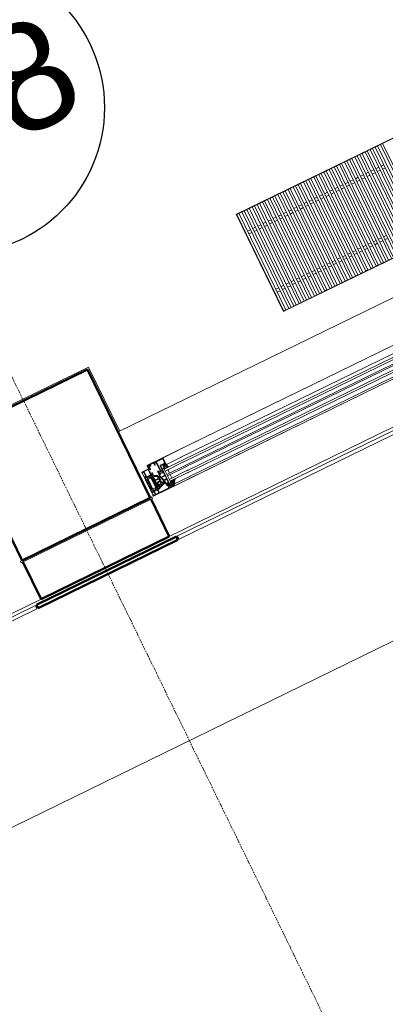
# Model space of a CAD drawing. Header units: millimetres. Extents: x -197461 to 862495, y -970068 to 63888.
# Tile 177 of 253: x -104453 to -103427, y -164883 to -162124. Entities that reach past the tile are written whole.
import ezdxf

# ---------------------------------------------------------------- set-up
doc = ezdxf.new("R2010")
doc.units = ezdxf.units.MM
doc.linetypes.add('Grid Line', pattern=[22.225, 12.7, -3.175, 3.175, -3.175])
doc.layers.get('0').update_dxf_attribs({"linetype": 'CONTINUOUS'})
for name, color, linetype, lineweight in [('A-ANNO-SYMB', 150, 'CONTINUOUS', 9), ('A-AREA-IDEN', 252, 'CONTINUOUS', 25), ('A-DETL-GENF', 92, 'CONTINUOUS', 5), ('A-FLOR', 192, 'CONTINUOUS', 5), ('A-GLAZ', 151, 'CONTINUOUS', 5), ('A-Wall', 252, 'CONTINUOUS', 0), ('M-EQPM', 50, 'CONTINUOUS', 5), ('S-Cols', 52, 'CONTINUOUS', 0), ('S-GRID', 1, 'CONTINUOUS', 9)]:
    doc.layers.add(name, color=color, linetype=linetype, lineweight=lineweight)
doc.styles.add('Arial_3', font='arial.ttf', dxfattribs={"height": 300})

# ---------------------------------------------------------------- blocks, each defined once
blk = doc.blocks.new('Floor convector without fan PT180 - Floor convector without fan PT180 _1750 mm_-3115285-Pirmā stāva plāns uz atzīmes 0_000 M1-150')
at = {"layer": 'M-EQPM', "color": 252}
for p, q in [((0, 1), (0, 1750)), ((1, 1), (1, 1750)), ((302, 1750), (302, 1)), ((303, 1750), (303, 1)), ((1, 449), (1, 456)), ((302, 456), (1, 456)), ((302, 449), (1, 449)), ((1, 433), (1, 440)), ((302, 440), (1, 440)), ((302, 433), (1, 433)), ((1, 417), (1, 424)), ((302, 424), (1, 424)), ((302, 417), (1, 417)), ((56.5, 433), (56.5, 424)), ((56.5, 417), (56.5, 408)), ((65.5, 424), (65.5, 433)), ((65.5, 408), (65.5, 417)), ((1, 401), (1, 408)), ((302, 408), (1, 408)), ((302, 401), (1, 401)), ((1, 385), (1, 392)), ((302, 392), (1, 392)), ((56.5, 401), (56.5, 392)), ((65.5, 392), (65.5, 401)), ((302, 385), (1, 385)), ((1, 369), (1, 376)), ((302, 376), (1, 376)), ((302, 369), (1, 369)), ((1, 353), (1, 360)), ((302, 360), (1, 360)), ((56.5, 385), (56.5, 376)), ((56.5, 369), (56.5, 360)), ((65.5, 376), (65.5, 385)), ((65.5, 360), (65.5, 369)), ((302, 353), (1, 353)), ((1, 337), (1, 344)), ((302, 344), (1, 344)), ((302, 337), (1, 337)), ((56.5, 353), (56.5, 344)), ((56.5, 337), (56.5, 328)), ((65.5, 344), (65.5, 353)), ((65.5, 328), (65.5, 337)), ((237.5, 353), (237.5, 344)), ((237.5, 337), (237.5, 328)), ((246.5, 344), (246.5, 353)), ((246.5, 328), (246.5, 337)), ((1, 321), (1, 328)), ((302, 328), (1, 328)), ((302, 321), (1, 321)), ((1, 305), (1, 312)), ((302, 312), (1, 312)), ((302, 305), (1, 305)), ((56.5, 321), (56.5, 312)), ((56.5, 305), (56.5, 296)), ((65.5, 312), (65.5, 321)), ((65.5, 296), (65.5, 305)), ((237.5, 321), (237.5, 312)), ((237.5, 305), (237.5, 296)), ((246.5, 312), (246.5, 321)), ((246.5, 296), (246.5, 305)), ((302, 312), (302, 305)), ((1, 289), (1, 296)), ((302, 296), (1, 296)), ((302, 289), (1, 289)), ((1, 273), (1, 280)), ((302, 280), (1, 280)), ((56.5, 289), (56.5, 280)), ((65.5, 280), (65.5, 289)), ((237.5, 289), (237.5, 280)), ((246.5, 280), (246.5, 289)), ((302, 296), (302, 289)), ((302, 280), (302, 273)), ((302, 273), (1, 273)), ((1, 257), (1, 264)), ((302, 264), (1, 264)), ((302, 257), (1, 257)), ((56.5, 273), (56.5, 264)), ((56.5, 257), (56.5, 248)), ((65.5, 264), (65.5, 273)), ((65.5, 248), (65.5, 257)), ((237.5, 273), (237.5, 264)), ((237.5, 257), (237.5, 248)), ((246.5, 264), (246.5, 273)), ((246.5, 248), (246.5, 257)), ((302, 264), (302, 257)), ((1, 241), (1, 248)), ((302, 248), (1, 248)), ((302, 241), (1, 241)), ((1, 225), (1, 232)), ((302, 232), (1, 232)), ((302, 225), (1, 225)), ((56.5, 241), (56.5, 232)), ((56.5, 225), (56.5, 216)), ((65.5, 232), (65.5, 241)), ((65.5, 216), (65.5, 225)), ((237.5, 241), (237.5, 232)), ((237.5, 225), (237.5, 216)), ((246.5, 232), (246.5, 241)), ((246.5, 216), (246.5, 225)), ((302, 248), (302, 241)), ((302, 232), (302, 225)), ((1, 209), (1, 216)), ((302, 216), (1, 216)), ((302, 209), (1, 209)), ((1, 193), (1, 200)), ((302, 200), (1, 200)), ((56.5, 209), (56.5, 200)), ((65.5, 200), (65.5, 209)), ((237.5, 209), (237.5, 200)), ((246.5, 200), (246.5, 209)), ((302, 216), (302, 209)), ((302, 200), (302, 193)), ((302, 193), (1, 193)), ((1, 177), (1, 184)), ((302, 184), (1, 184)), ((302, 177), (1, 177)), ((1, 161), (1, 168)), ((302, 168), (1, 168)), ((56.5, 193), (56.5, 184)), ((56.5, 177), (56.5, 168)), ((65.5, 184), (65.5, 193)), ((65.5, 168), (65.5, 177)), ((237.5, 193), (237.5, 184)), ((237.5, 177), (237.5, 168)), ((246.5, 184), (246.5, 193)), ((246.5, 168), (246.5, 177)), ((302, 184), (302, 177)), ((302, 168), (302, 161)), ((302, 161), (1, 161)), ((1, 145), (1, 152)), ((302, 152), (1, 152)), ((302, 145), (1, 145)), ((56.5, 161), (56.5, 152)), ((56.5, 145), (56.5, 136)), ((65.5, 152), (65.5, 161)), ((65.5, 136), (65.5, 145)), ((237.5, 161), (237.5, 152)), ((237.5, 145), (237.5, 136)), ((246.5, 152), (246.5, 161)), ((246.5, 136), (246.5, 145)), ((302, 152), (302, 145)), ((1, 129), (1, 136)), ((302, 136), (1, 136)), ((302, 129), (1, 129)), ((1, 113), (1, 120)), ((302, 120), (1, 120)), ((302, 113), (1, 113)), ((56.5, 129), (56.5, 120)), ((56.5, 113), (56.5, 104)), ((65.5, 120), (65.5, 129)), ((65.5, 104), (65.5, 113)), ((237.5, 129), (237.5, 120)), ((237.5, 113), (237.5, 104)), ((246.5, 120), (246.5, 129)), ((246.5, 104), (246.5, 113)), ((302, 136), (302, 129)), ((302, 120), (302, 113)), ((1, 97), (1, 104)), ((302, 104), (1, 104)), ((302, 97), (1, 97)), ((1, 81), (1, 88)), ((302, 88), (1, 88)), ((56.5, 97), (56.5, 88)), ((65.5, 88), (65.5, 97)), ((237.5, 97), (237.5, 88)), ((246.5, 88), (246.5, 97)), ((302, 104), (302, 97)), ((302, 88), (302, 81)), ((302, 81), (1, 81)), ((1, 65), (1, 72)), ((302, 72), (1, 72)), ((302, 65), (1, 65)), ((1, 49), (1, 56)), ((302, 56), (1, 56)), ((56.5, 81), (56.5, 72)), ((56.5, 65), (56.5, 56)), ((65.5, 72), (65.5, 81)), ((65.5, 56), (65.5, 65)), ((237.5, 81), (237.5, 72)), ((237.5, 65), (237.5, 56)), ((246.5, 72), (246.5, 81)), ((246.5, 56), (246.5, 65)), ((302, 72), (302, 65)), ((302, 56), (302, 49)), ((302, 49), (1, 49)), ((1, 33), (1, 40)), ((302, 40), (1, 40)), ((302, 33), (1, 33)), ((56.5, 49), (56.5, 40)), ((56.5, 33), (56.5, 24)), ((65.5, 40), (65.5, 49)), ((65.5, 24), (65.5, 33)), ((237.5, 49), (237.5, 40)), ((237.5, 33), (237.5, 24)), ((246.5, 40), (246.5, 49)), ((246.5, 24), (246.5, 33)), ((302, 40), (302, 33)), ((0, 1), (303, 1)), ((0, 0), (0, 1)), ((1, 1), (0, 1)), ((303, 0), (0, 0)), ((1, 17), (1, 24)), ((302, 24), (1, 24)), ((302, 17), (1, 17)), ((1, 1), (1, 8)), ((302, 8), (1, 8)), ((302, 1), (1, 1)), ((56.5, 17), (56.5, 8)), ((65.5, 8), (65.5, 17)), ((237.5, 17), (237.5, 8)), ((246.5, 8), (246.5, 17)), ((302, 24), (302, 17)), ((302, 8), (302, 1)), ((303, 1), (302, 1)), ((303, 1), (303, 0))]:
    blk.add_line(p, q, dxfattribs=at)
blk = doc.blocks.new('Schueco_AWS-75-BS-SI__Family-01 - Logs - vitrīna 2-3450369-Pirmā stāva plāns uz atzīmes 0_000 M1-150')
at = {"layer": 'A-DETL-GENF'}
for p, q in [((-2665, -102.5), (-2665, -27.5)), ((-2665, -102.5), (-2665, -27.5)), ((-2665, -27.5), (-2644, -27.5)), ((-2665, -102.5), (-2665, -27.5)), ((-2644, -17.5), (2644, -17.5)), ((2550, -17.5), (-2550, -17.5)), ((2550, -38.5), (-2550, -38.5)), ((2550, -47.5), (-2550, -47.5)), ((2550, -53.5), (-2550, -53.5)), ((2550, -64.5), (-2550, -64.5)), ((2550, -68.5), (-2550, -68.5)), ((2550, -79.5), (-2550, -79.5)), ((2665, -102.5), (-2665, -102.5)), ((2550, -85.5), (-2550, -85.5)), ((2550, -97.5), (-2550, -97.5)), ((2550, -102.5), (-2550, -102.5))]:
    blk.add_line(p, q, dxfattribs=at)
at = {"layer": 'A-GLAZ'}
for p, q in [((-2643.7, -22.9), (-2643.1, -26.2)), ((-2641.4, -22.3), (-2643.2, -22.3)), ((-2642.6, -24.8), (-2642.8, -23.6)), ((-2642.6, -23.4), (-2641.2, -23.4)), ((-2595.5, -17.5), (-2642.5, -17.5)), ((-2638.4, -23.4), (-2642.5, -24.9)), ((-2642.3, -25.7), (-2637.2, -23.9)), ((-2641.3, -19.6), (-2642.2, -20.3)), ((-2642.2, -20.7), (-2641.3, -20.9)), ((-2641.5, -19), (-2637.5, -19)), ((-2641.2, -21.1), (-2641.2, -22.2)), ((-2638.2, -19.4), (-2640.7, -19.4)), ((-2640.7, -21.2), (-2640.7, -20.4)), ((-2640.7, -22.9), (-2640.7, -22.4)), ((-2640.6, -22.3), (-2638.4, -22.3)), ((-2640.5, -20.2), (-2638.5, -20.2)), ((-2638.7, -21.6), (-2640.3, -21.6)), ((-2638.3, -20.4), (-2638.3, -21.2)), ((-2638.3, -22.4), (-2638.3, -23.2)), ((-2637.8, -22.2), (-2637.8, -21.1)), ((-2637.7, -20.9), (-2636.8, -20.7)), ((-2636.8, -22.3), (-2637.7, -22.3)), ((-2636.8, -20.4), (-2637.5, -19.7)), ((-2637, -22), (-2634.2, -22)), ((-2636.5, -23), (-2636.5, -22.6)), ((-2635, -20.5), (-2635, -20)), ((-2634.5, -19.5), (-2623.2, -19.5)), ((-2634.2, -21), (-2634.5, -21)), ((-2624, -21.5), (-2624, -26)), ((-2623.2, -21), (-2623.5, -21)), ((-2623.5, -26.5), (-2622.7, -26.5)), ((-2622.7, -20), (-2622.7, -20.5)), ((-2622.2, -26), (-2622.2, -24)), ((-2621.7, -23.5), (-2621.2, -23.5)), ((-2620.7, -23), (-2620.7, -20)), ((-2620.2, -19.5), (-2618.5, -19.5)), ((-2617, -21), (-2617, -47)), ((-2615.2, -20.2), (-2615.2, -47.7)), ((-2596.7, -19.7), (-2614.7, -19.7)), ((-2596.2, -32.7), (-2596.2, -20.2)), ((-2595.5, -17.5), (-2545, -17.5)), ((-2594, -38), (-2594, -19)), ((-2664.8, -43), (-2664.8, -47.5)), ((-2664.8, -48.5), (-2664.8, -50.4)), ((-2664.8, -51.2), (-2664.8, -86.3)), ((-2664.6, -47.8), (-2664.6, -48.2)), ((-2664.5, -50.7), (-2663.5, -50.7)), ((-2663.5, -50.7), (-2664.3, -50.7)), ((-2663.5, -62.4), (-2663.5, -53.6)), ((-2663.2, -48), (-2663.2, -50.4)), ((-2663.2, -50.4), (-2663.2, -48)), ((-2663, -53.1), (-2661.7, -53.1)), ((-2659.2, -47.5), (-2662.7, -47.5)), ((-2662.7, -47.5), (-2658.8, -47.5)), ((-2662.3, -29.2), (-2661, -29.2)), ((-2661, -45.5), (-2662.3, -45.5)), ((-2661.2, -53.6), (-2661.2, -62.4)), ((-2660, -30.2), (-2660, -36.5)), ((-2660, -37.5), (-2660, -44.5)), ((-2659.9, -85.9), (-2659.9, -51.6)), ((-2659.8, -51.3), (-2658.5, -49)), ((-2658.5, -29.6), (-2658.5, -45.3)), ((-2646, -29.1), (-2658, -29.1)), ((-2658, -45.8), (-2646, -45.8)), ((-2656.4, -53.8), (-2650.4, -53.8)), ((-2654.8, -47.5), (-2654, -47.5)), ((-2650.3, -49), (-2649, -51.3)), ((-2650, -47.5), (-2646.1, -47.5)), ((-2646.1, -47.5), (-2649.6, -47.5)), ((-2648.9, -51.6), (-2648.9, -85.9)), ((-2647.6, -62.4), (-2647.6, -53.6)), ((-2647.1, -53.1), (-2645.8, -53.1)), ((-2645.6, -50.4), (-2645.6, -48)), ((-2645.6, -48), (-2645.6, -50.4)), ((-2645.5, -45.3), (-2645.5, -29.6)), ((-2644.5, -50.7), (-2645.3, -50.7)), ((-2645.3, -50.7), (-2644.3, -50.7)), ((-2645.3, -53.6), (-2645.3, -62.4)), ((-2644.2, -48.2), (-2644.2, -47.8)), ((-2644, -36.5), (-2644, -30.5)), ((-2644, -44.5), (-2644, -37.5)), ((-2644, -47.5), (-2644, -47.3)), ((-2644, -50.4), (-2644, -48.5)), ((-2644, -77.1), (-2644, -51.2)), ((-2643, -29.5), (-2641.7, -29.5)), ((-2641.7, -45.5), (-2643, -45.5)), ((-2640.9, -63), (-2640.9, -53.6)), ((-2640.2, -53.2), (-2631.3, -57.3)), ((-2639.2, -47.5), (-2639.2, -43)), ((-2630.2, -55), (-2639, -50.9)), ((-2624.9, -55), (-2624.9, -60.7)), ((-2621.4, -52.9), (-2624.3, -54.1)), ((-2624, -51.3), (-2624, -53.4)), ((-2622.7, -44.5), (-2623.5, -44.5)), ((-2623.5, -53.7), (-2621.4, -52.9)), ((-2618.5, -54), (-2622.6, -56.3)), ((-2621.3, -52.7), (-2622.4, -50.3)), ((-2622.2, -47), (-2622.2, -45)), ((-2622.2, -50), (-2610.9, -50)), ((-2622, -51.1), (-2621.3, -52.7)), ((-2617.5, -47.5), (-2621.7, -47.5)), ((-2611.4, -50), (-2621.3, -50)), ((-2611.2, -56.5), (-2615.5, -54)), ((-2614.7, -48.2), (-2611.3, -48.2)), ((-2612.2, -53.1), (-2610.9, -50.9)), ((-2610.8, -47.7), (-2610.8, -34.7)), ((-2609.3, -33.2), (-2596.7, -33.2)), ((-2603.8, -44.9), (-2609.2, -44.9)), ((-2609, -86.5), (-2609, -55)), ((-2608.5, -35), (-2603.1, -35)), ((-2545, -53.5), (-2605, -53.5)), ((-2603.3, -39.1), (-2603.3, -44.4)), ((-2602.6, -35.5), (-2602.6, -38)), ((-2602.1, -38.5), (-2600.8, -38.5)), ((-2601.9, -47), (-2601.7, -46.4)), ((-2600.9, -46.4), (-2600.7, -47)), ((-2600.5, -36.7), (-2599.5, -35.6)), ((-2600.3, -35), (-2596.3, -35)), ((-2600.2, -37.2), (-2600.3, -37.2)), ((-2599.9, -38.8), (-2599.9, -37.5)), ((-2599.9, -47), (-2599.7, -46.4)), ((-2599.1, -35.5), (-2597.5, -35.5)), ((-2599.1, -39.1), (-2599.1, -37.2)), ((-2598.9, -46.4), (-2598.7, -47)), ((-2598.6, -36.7), (-2598, -36.7)), ((-2598, -39.6), (-2598.6, -39.6)), ((-2597.9, -47), (-2597.7, -46.4)), ((-2597.5, -37.2), (-2597.5, -39.1)), ((-2597.1, -35.6), (-2596.1, -36.7)), ((-2596.9, -46.4), (-2596.7, -47)), ((-2596.7, -37.5), (-2596.7, -38.8)), ((-2596.3, -37.2), (-2596.4, -37.2)), ((-2595.9, -46.9), (-2595.9, -46.5)), ((-2595.8, -38.5), (-2594.5, -38.5)), ((-2593.3, -38.4), (-2592.9, -44.5)), ((-2593.3, -38.5), (-2545, -38.5)), ((-2592.9, -47.3), (-2590.2, -47.3)), ((-2591.3, -46.3), (-2590.2, -46.5)), ((-2663.5, -73.1), (-2663.5, -64.4)), ((-2663.5, -84), (-2663.5, -75.1)), ((-2661.7, -62.9), (-2663, -62.9)), ((-2663, -63.9), (-2661.7, -63.9)), ((-2661.7, -73.6), (-2663, -73.6)), ((-2663, -74.6), (-2661.7, -74.6)), ((-2661.2, -64.4), (-2661.2, -73.1)), ((-2661.2, -75.1), (-2661.2, -84)), ((-2657.9, -82.3), (-2657.9, -55.3)), ((-2648.9, -55.3), (-2648.9, -82.3)), ((-2647.6, -73.1), (-2647.6, -64.4)), ((-2647.6, -84), (-2647.6, -75.1)), ((-2645.8, -62.9), (-2647.1, -62.9)), ((-2647.1, -63.9), (-2645.8, -63.9)), ((-2645.8, -73.6), (-2647.1, -73.6)), ((-2647.1, -74.6), (-2645.8, -74.6)), ((-2645.3, -64.4), (-2645.3, -73.1)), ((-2645.3, -75.1), (-2645.3, -84)), ((-2644, -82.8), (-2644, -79.8)), ((-2639.7, -77.3), (-2643.8, -77.3)), ((-2643.3, -80.9), (-2643.3, -81.6)), ((-2642.8, -76.4), (-2639.5, -76.4)), ((-2641.5, -79.2), (-2642.8, -80)), ((-2642.8, -82.5), (-2641.5, -83.3)), ((-2641.3, -80.7), (-2639.9, -80.8)), ((-2639.9, -81.8), (-2641.3, -81.9)), ((-2640.9, -73.4), (-2640.9, -66.2)), ((-2631.3, -63.5), (-2640.4, -63.5)), ((-2640.4, -65.7), (-2631.1, -65.7)), ((-2639.2, -73.9), (-2640.4, -73.9)), ((-2639.2, -78.6), (-2639.2, -77.8)), ((-2637.2, -79.7), (-2637.2, -75.9)), ((-2630.5, -80.2), (-2636.7, -80.2)), ((-2630.4, -82.4), (-2636.7, -82.4)), ((-2630.9, -71.5), (-2636.1, -71.5)), ((-2636.1, -73.7), (-2630.8, -73.7)), ((-2631, -57.7), (-2630.8, -62.9)), ((-2630.6, -66.1), (-2630.4, -70.9)), ((-2630.3, -74.1), (-2630, -79.6)), ((-2628.5, -58.3), (-2628.5, -57.6)), ((-2628, -69), (-2628.4, -60.1)), ((-2627, -58.8), (-2628, -58.8)), ((-2627.9, -59.6), (-2627, -59.6)), ((-2627.4, -82.3), (-2627.9, -70.8)), ((-2626.9, -69.5), (-2627.5, -69.5)), ((-2627.4, -70.3), (-2626.9, -70.3)), ((-2626.9, -59.5), (-2626.9, -58.9)), ((-2621.8, -82.5), (-2626.9, -82.8)), ((-2626.8, -70.2), (-2626.8, -69.6)), ((-2624.8, -61.4), (-2619.7, -77.1)), ((-2621.2, -80.6), (-2623.5, -80)), ((-2620.2, -77.7), (-2623.4, -77.7)), ((-2623.4, -79.7), (-2619.5, -79.7)), ((-2623.3, -57.6), (-2623.3, -61.1)), ((-2623.2, -61.7), (-2622.6, -63.5)), ((-2621.8, -66.1), (-2619.1, -74.4)), ((-2621.7, -64.2), (-2611.4, -64.2)), ((-2610.9, -65.4), (-2621.3, -65.4)), ((-2620.6, -82.4), (-2620.6, -81.3)), ((-2619, -80.2), (-2619, -85.5)), ((-2618.6, -74.7), (-2610.9, -74.7)), ((-2617.4, -76.8), (-2617.4, -85.2)), ((-2611.1, -76.3), (-2616.9, -76.3)), ((-2610.6, -85.2), (-2610.6, -76.8)), ((-2610.4, -63.2), (-2610.4, -57.8)), ((-2610.4, -74.2), (-2610.4, -65.9)), ((-2545, -79.5), (-2605, -79.5)), ((-2664.8, -89), (-2664.8, -87.1)), ((-2664.8, -91.5), (-2664.8, -90)), ((-2664.6, -89.7), (-2664.6, -89.3)), ((-2664.5, -86.8), (-2663.5, -86.8)), ((-2664.3, -86.8), (-2663.5, -86.8)), ((-2658.6, -92), (-2664.3, -92)), ((-2663.2, -87.1), (-2663.2, -89.5)), ((-2663.2, -87.1), (-2663.2, -89.5)), ((-2661.7, -84.5), (-2663, -84.5)), ((-2662.7, -90), (-2659.2, -90)), ((-2662.7, -90), (-2658.8, -90)), ((-2662.3, -100.7), (-2659.1, -100.7)), ((-2658.5, -88.5), (-2659.8, -86.2)), ((-2658.1, -99.7), (-2658.1, -92.5)), ((-2656.6, -92.2), (-2656.6, -100.4)), ((-2650.4, -83.8), (-2656.4, -83.8)), ((-2647.9, -91.7), (-2656.1, -91.7)), ((-2656.1, -100.9), (-2647.9, -100.9)), ((-2654.8, -90), (-2654, -90)), ((-2649, -86.2), (-2650.3, -88.5)), ((-2650, -90), (-2646.1, -90)), ((-2649.6, -90), (-2646.1, -90)), ((-2647.4, -100.4), (-2647.4, -92.2)), ((-2645.8, -84.5), (-2647.1, -84.5)), ((-2645.9, -92.4), (-2645.9, -99.1)), ((-2645.6, -89.5), (-2645.6, -87.1)), ((-2645.6, -89.5), (-2645.6, -87.1)), ((-2644.5, -91.9), (-2645.4, -91.9)), ((-2645.3, -86.8), (-2644.5, -86.8)), ((-2645.3, -86.8), (-2644.3, -86.8)), ((-2644.2, -89.3), (-2644.2, -89.7)), ((-2644, -86.3), (-2644, -85.5)), ((-2644, -87.1), (-2644, -89)), ((-2644, -90), (-2644, -91.4)), ((-2643.8, -85.3), (-2639.7, -85.3)), ((-2643.3, -90.7), (-2643.3, -91.2)), ((-2639.8, -88.8), (-2643, -90.2)), ((-2639.2, -84.8), (-2639.2, -83.9)), ((-2637.2, -82.9), (-2637.2, -86.5)), ((-2636.5, -86.9), (-2630.2, -84.2)), ((-2629.9, -83.7), (-2629.9, -82.8)), ((-2618.9, -86.4), (-2618, -91.7)), ((-2616.9, -85.7), (-2611.1, -85.7)), ((-2616.1, -98.1), (-2614.2, -95.8)), ((-2616, -88.8), (-2616, -88.5)), ((-2615, -87.5), (-2610, -87.5)), ((-2613.4, -97.2), (-2615, -99.1)), ((-2614, -95), (-2609.3, -95)), ((-2610, -92.4), (-2610, -92.8)), ((-2609.2, -92.2), (-2609.8, -92.2)), ((-2609, -94.7), (-2609, -92.4)), ((-2608.6, -98.2), (-2608.6, -98)), ((-2608.1, -97.5), (-2605.3, -97.5)), ((-2607.6, -98.7), (-2608.1, -98.7)), ((-2607.1, -100), (-2607.1, -99.2)), ((-2597.5, -89.2), (-2605.7, -89.2)), ((-2604.8, -92.8), (-2600.5, -92.8)), ((-2604.8, -101), (-2600.8, -101)), ((-2602.1, -88.5), (-2600.2, -88.5)), ((-2600.3, -97.5), (-2599, -97.5)), ((-2600.2, -90.6), (-2600.2, -92.2)), ((-2600, -92.3), (-2600, -91)), ((-2598.2, -90.3), (-2599.9, -90.3)), ((-2599.5, -90.5), (-2598.5, -90.5)), ((-2599, -97.5), (-2545, -97.5)), ((-2599, -102.5), (-2545, -102.5)), ((-2598.5, -98), (-2598.5, -102)), ((-2598, -91), (-2598, -92)), ((-2597.9, -92), (-2597.9, -90.6)), ((-2596, -92.3), (-2597.6, -92.3)), ((-2597.5, -92.5), (-2596.5, -92.5)), ((-2596.8, -89.8), (-2597, -89.5)), ((-2594.8, -90), (-2596.4, -90)), ((-2596, -93), (-2596, -93.3)), ((-2595.7, -93.2), (-2595.7, -92.6))]:
    blk.add_line(p, q, dxfattribs=at)
at = {"layer": 'A-GLAZ', "flags": 128}
for points in [[(-2640.7, -30.5), (-2640.7, -32), (-2640.1, -32), (-2639, -30.9), (-2639, -27.5), (-2665, -27.5), (-2665, -30.9), (-2663.9, -32), (-2663.3, -32), (-2663.3, -30.2)], [(-2644, -19), (-2644, -22), (-2642, -22)], [(-2641.5, -21.5), (-2641.5, -21), (-2642.5, -21), (-2642.5, -20)], [(-2636.5, -20), (-2636.5, -21), (-2637.5, -21), (-2637.5, -21.5)], [(-2663.3, -44.5), (-2663.3, -42), (-2663.8, -42)], [(-2658.3, -48), (-2658.3, -48.7), (-2659.7, -51.1)], [(-2649.1, -51.1), (-2650.5, -48.7), (-2650.5, -48)], [(-2643.7, -47.2), (-2640.7, -47.2), (-2640.7, -48), (-2639.7, -48)], [(-2641.7, -48.1), (-2643.3, -49), (-2643.3, -75.9)], [(-2639.3, -50.5), (-2639.3, -48.5), (-2641, -48.5)], [(-2640.2, -42), (-2640.7, -42), (-2640.7, -44.5)], [(-2624, -45), (-2624, -50), (-2623.8, -50.8)], [(-2610.7, -50.2), (-2610.7, -50.6), (-2612.1, -53.1)], [(-2609.1, -54.7), (-2610.5, -54), (-2612, -53.5)], [(-2612, -53.5), (-2610.5, -53.9), (-2609.6, -54.4)], [(-2609.2, -46.1), (-2603.3, -46.1), (-2602.6, -47.1)], [(-2609, -54.1), (-2609, -50), (-2609, -35.5)], [(-2545, -47.5), (-2605, -47.5), (-2605, -85.5), (-2545, -85.5)], [(-2596, -53.5), (-2596, -64.5), (-2605, -64.5), (-2545, -64.5)], [(-2603, -38.8), (-2602.3, -38.8), (-2602.3, -41.5), (-2602.3, -38.8), (-2600.9, -38.8)], [(-2600.3, -38), (-2600.3, -37.5), (-2601.3, -37.5), (-2601.3, -36)], [(-2595.3, -36), (-2595.3, -37.5), (-2596.3, -37.5), (-2596.3, -38)], [(-2595.7, -38.8), (-2593.7, -38.8), (-2593.7, -38)], [(-2643, -78.8), (-2640.7, -78.8), (-2640.7, -79.8), (-2639.9, -79.6)], [(-2639.9, -83), (-2640.7, -82.8), (-2640.7, -83.8), (-2643, -83.8)], [(-2639.2, -76.7), (-2639.2, -79.9), (-2641, -79.9), (-2641.1, -79.3)], [(-2641.1, -83.2), (-2641, -82.7), (-2639.2, -82.7), (-2639.2, -87.9)], [(-2626.7, -81.6), (-2623.8, -82), (-2622, -81.7), (-2621.7, -81.7)], [(-2596, -79.5), (-2596, -68.5), (-2605, -68.5), (-2545, -68.5)], [(-2599, -102.5), (-2665, -102.5), (-2665, -99.1), (-2663.9, -98), (-2663.3, -98), (-2663.3, -99.7)], [(-2658.3, -89.5), (-2658.3, -88.8), (-2659.7, -86.4)], [(-2649.1, -86.4), (-2650.5, -88.8), (-2650.5, -89.5)], [(-2644.9, -100.1), (-2638.9, -100.5), (-2607.6, -100.5)], [(-2642.6, -91.7), (-2632.7, -87.3), (-2624.7, -84.4), (-2621.4, -83.4)], [(-2599, -95), (-2608.7, -95), (-2608.7, -94.2), (-2608.4, -93.7), (-2608.4, -92.2), (-2610.3, -92.2), (-2610.3, -92.7), (-2610.8, -92.7), (-2615.1, -89.3)], [(-2613.5, -88.5), (-2610.1, -89.8), (-2607.8, -89.8)], [(-2613.2, -95.4), (-2611.4, -95.8), (-2599.7, -95.8)], [(-2599.1, -97.3), (-2611.5, -97.3), (-2612.9, -97)], [(-2610.2, -93), (-2611, -93), (-2612.7, -92.7)], [(-2604.8, -98), (-2604.8, -98.5), (-2605.8, -98.5), (-2605.8, -100)], [(-2599.8, -100), (-2599.8, -98.5), (-2600.8, -98.5), (-2600.8, -98)], [(-2597.4, -88.5), (-2594.7, -88.2), (-2594.5, -88.2)], [(-2593.2, -90.9), (-2593.6, -92.3), (-2593.8, -93.2)]]:
    blk.add_lwpolyline(points, dxfattribs=at)
for points in [[(-2601.8, -42), (-2600.7, -42)], [(-2600.3, -42.2), (-2599.9, -42.9)], [(-2599.4, -43.2), (-2597.2, -43.2)], [(-2596.7, -42.9), (-2596.3, -42.2)], [(-2595.9, -42), (-2595.1, -42)], [(-2594.7, -42.4), (-2594.7, -43.1)], [(-2590.3, -47.1), (-2590, -47.2)]]:
    blk.add_lwpolyline(points, close=True, dxfattribs=at)
at = {"layer": 'A-GLAZ'}
for centre, radius, start, end in [((-2642.5, -19), 1.5, 90.0023, 179.9977), ((-2643.2, -22.8), 0.5, 89.9998, 189.9336), ((-2641.7, -25.8), 1.5, 195.7069, 305.0876), ((-2642.6, -23.6), 0.2, 89.999, 181.8649), ((-2642.5, -24.8), 0.1, 190.3223, 290.3122), ((-2641.5, -20), 1, 90.0037, 179.9963), ((-2642.2, -25.8), 0.15, 109.0162, 187.496), ((-2641.7, -25.8), 0.686, 180.4843, 306.1412), ((-2642.1, -20.5), 0.2, 130.0023, 254.9985), ((-2642, -21.5), 0.5, 269.9971, 0.0029), ((-2641.4, -22.2), 0.15, 269.9961, 0.0039), ((-2640.7, -20.4), 1, 90, 127.8278), ((-2641.4, -21.1), 0.2, 0.0028, 74.9971), ((-2641.1, -26.7), 0.4, 305.088, 125.088), ((-2641.2, -22.9), 0.498, 269.7452, 0.1926), ((-2640.5, -20.4), 0.2, 89.9998, 180.0002), ((-2640.3, -21.2), 0.4, 179.999, 270.0004), ((-2640.6, -22.4), 0.1, 89.9913, 180.0081), ((-2638.7, -21.2), 0.4, 270.002, 359.9987), ((-2638.5, -20.4), 0.2, 359.9995, 90.0013), ((-2638.4, -22.4), 0.1, 0.0015, 89.9985), ((-2638.5, -23.2), 0.2, 285.6886, 359.9976), ((-2638.2, -20.4), 1, 46.8814, 90), ((-2637.6, -21.1), 0.2, 105.0023, 179.9974), ((-2637.7, -22.2), 0.15, 179.9951, 270.0049), ((-2637.5, -20), 1, 0.0017, 89.9983), ((-2637, -21.5), 0.5, 180.0006, 269.9994), ((-2637.5, -23), 1, 284.959, 0.0005), ((-2636.9, -20.5), 0.2, 284.9898, 45.0075), ((-2636.8, -22.6), 0.3, 0.004, 89.9968), ((-2634.5, -20), 0.5, 90.0078, 179.9922), ((-2634.5, -20.5), 0.5, 180.0012, 269.9988), ((-2634.2, -21.5), 0.5, 270, 90), ((-2623.5, -21.5), 0.5, 90.0072, 179.9928), ((-2623.5, -26), 0.5, 180.0006, 269.9994), ((-2623.2, -20), 0.5, 0.0025, 89.9975), ((-2623.2, -20.5), 0.5, 269.9928, 0.0072), ((-2622.7, -26), 0.5, 269.9971, 0.0029), ((-2621.7, -24), 0.5, 90.0078, 179.9922), ((-2621.2, -23), 0.5, 269.9928, 0.0072), ((-2620.2, -20), 0.5, 90.0063, 179.9937), ((-2618.5, -21), 1.5, 359.9988, 90.0012), ((-2614.7, -20.2), 0.5, 89.9971, 180.0029), ((-2596.7, -20.2), 0.5, 359.9971, 90.0029), ((-2595.5, -19), 1.5, 359.9989, 90.0011), ((-2663.8, -43), 1, 90.002, 179.998), ((-2664.9, -47.8), 0.278, 358.8177, 73.6558), ((-2664.9, -48.2), 0.279, 286.435, 1.1534), ((-2664.5, -50.4), 0.3, 180, 270), ((-2664.3, -51.2), 0.5, 90.0018, 180.0024), ((-2663.5, -50.4), 0.3, 270.0021, 0.0021), ((-2663.5, -50.4), 0.3, 270, 360), ((-2663, -53.6), 0.5, 90, 180), ((-2662.3, -30.2), 1, 90.0033, 179.9968), ((-2662.3, -44.5), 1, 180.0011, 269.9988), ((-2662.7, -48), 0.5, 90.0018, 180.0024), ((-2662.7, -48), 0.5, 90.0031, 179.9969), ((-2661.7, -53.6), 0.5, 360, 90), ((-2661, -30.2), 1, 0.0003, 89.9997), ((-2661, -44.5), 1, 269.9982, 0.0018), ((-2660.5, -37), 0.725, 316.3959, 43.6041), ((-2659.4, -51.6), 0.5, 150.0021, 180.002), ((-2659.6, -51.2), 0.137, 154.9388, 284.9266), ((-2659.9, -46.4), 4.88, 274.5692, 341.2678), ((-2659.4, -48.5), 1, 327.2751, 81.8205), ((-2658.8, -48), 0.5, 359.9994, 90.0015), ((-2658, -29.6), 0.5, 90.0003, 179.9997), ((-2658, -45.3), 0.5, 180.0003, 269.9997), ((-2656.4, -55.3), 1.5, 90, 180), ((-2654.8, -48), 0.5, 90, 180), ((-2654, -48), 0.5, 359.9996, 90.0004), ((-2648.9, -46.4), 4.88, 198.7622, 265.4008), ((-2650, -48), 0.5, 89.9985, 180.0006), ((-2649.4, -48.5), 1, 98.1837, 212.7291), ((-2650.4, -55.3), 1.5, 0, 90), ((-2649.2, -51.2), 0.137, 255.7277, 24.4068), ((-2649.4, -51.6), 0.5, 0.0021, 30.0021), ((-2647.1, -53.6), 0.5, 89.9996, 180.0004), ((-2646.1, -48), 0.5, 0.0018, 90.0024), ((-2646.1, -48), 0.5, 0.0031, 89.9969), ((-2646, -29.6), 0.5, 0.0003, 89.9997), ((-2646, -45.3), 0.5, 270.0003, 359.9997), ((-2645.8, -53.6), 0.5, 0, 90.0019), ((-2645.3, -50.4), 0.3, 180.0021, 270.0021), ((-2645.3, -50.4), 0.3, 180, 270), ((-2644.5, -51.2), 0.5, 0.0018, 90.0024), ((-2644.3, -50.4), 0.3, 270, 360), ((-2643.5, -37), 0.725, 136.3884, 223.6116), ((-2643.9, -47.8), 0.319, 111.7645, 175.8177), ((-2643.9, -48.2), 0.319, 184.1884, 248.2232), ((-2643, -30.5), 1, 90.0031, 179.9973), ((-2643, -44.5), 1, 180.0034, 269.9966), ((-2643.7, -47.5), 0.299, 89.8779, 150.0419), ((-2641.7, -30.5), 1, 0.0054, 89.995), ((-2641.7, -44.5), 1, 270.005, 359.995), ((-2641.5, -48.5), 0.5, 0, 120), ((-2640.4, -53.6), 0.5, 65, 180), ((-2640.2, -43), 1, 0.005, 89.995), ((-2639.7, -47.5), 0.5, 269.9965, 0.0026), ((-2638.8, -50.5), 0.5, 180, 245), ((-2631.5, -57.8), 3, 2.5, 65), ((-2623.9, -55), 1, 111.9738, 179.9981), ((-2623.5, -45), 0.5, 90.0061, 179.9939), ((-2623.7, -51.3), 0.3, 127.9048, 180), ((-2623.6, -53.4), 0.4, 180, 291.9738), ((-2624.1, -50.8), 0.3, 307.9048, 16), ((-2622.7, -45), 0.5, 0.0025, 89.9975), ((-2622.2, -50.2), 0.2, 89.18, 204.141), ((-2621.7, -47), 0.5, 180.0006, 269.9994), ((-2621.3, -50.8), 0.75, 90, 204.141), ((-2621.5, -52.8), 0.2, 291.9738, 24.141), ((-2621.5, -52.7), 0.2, 291.9738, 24.141), ((-2617, -56.6), 3, 60, 120), ((-2617.5, -47), 0.5, 269.9976, 0.0024), ((-2614.7, -47.7), 0.5, 180, 270), ((-2611.9, -53.2), 0.3, 149.857, 254), ((-2611.9, -53.2), 0.3, 149.8208, 254), ((-2611.4, -50.6), 0.6, 329.857, 90), ((-2611.3, -47.7), 0.5, 270, 0), ((-2610.9, -50.2), 0.192, 358.9556, 92.5222), ((-2609.3, -34.7), 1.5, 90, 180), ((-2609.2, -45.5), 0.6, 90, 270), ((-2609.4, -54.1), 0.4, 240, 0), ((-2609.3, -55), 0.3, 356.1862, 60), ((-2608.5, -35.5), 0.5, 90, 180.0203), ((-2603.8, -44.4), 0.5, 270.0003, 359.9996), ((-2603, -39.1), 0.3, 90, 179.9996), ((-2603.1, -35.5), 0.5, 0, 90), ((-2602.1, -38), 0.5, 180, 270), ((-2602.3, -46.9), 0.4, 209.9997, 345.0005), ((-2601.8, -41.5), 0.5, 180, 270), ((-2601.8, -41.5), 0.5, 180, 270), ((-2601.3, -46.5), 0.4, 15.0002, 164.9998), ((-2600.3, -36), 1, 90.0018, 179.9982), ((-2600.4, -38.8), 0.5, 180.0006, 0.0006), ((-2600.8, -38), 0.5, 269.9976, 0.0024), ((-2600.7, -42.5), 0.5, 30, 90), ((-2600.7, -42.5), 0.5, 30, 90), ((-2600.3, -46.9), 0.4, 194.9996, 345.0004), ((-2600.3, -36.9), 0.3, 134.9981, 270.0001), ((-2600.2, -37.5), 0.3, 0, 90), ((-2599.4, -42.7), 0.5, 210, 270), ((-2599.4, -42.7), 0.5, 210, 270), ((-2599.3, -46.5), 0.4, 15.0002, 164.9998), ((-2599.1, -36), 0.5, 90, 135.0277), ((-2598.6, -37.2), 0.5, 89.9979, 180.0021), ((-2598.6, -39.1), 0.5, 179.9989, 270.0011), ((-2598.3, -46.9), 0.4, 194.9996, 345.0004), ((-2598, -37.2), 0.5, 359.9979, 90.0021), ((-2598, -39.1), 0.5, 269.9989, 0.0011), ((-2597.3, -46.5), 0.4, 15.0002, 164.9998), ((-2597.5, -36), 0.5, 44.9798, 90), ((-2597.2, -42.7), 0.5, 270, 330), ((-2597.2, -42.7), 0.5, 270, 330), ((-2596.7, -32.7), 0.5, 270.0025, 359.9975), ((-2596.4, -37.5), 0.3, 90, 180), ((-2596.2, -38.8), 0.5, 180, 360), ((-2596.3, -46.9), 0.4, 194.9997, 0.0002), ((-2596.3, -36), 1, 0.004, 89.996), ((-2596.3, -36.9), 0.3, 270.0055, 44.9966), ((-2595.8, -38), 0.5, 179.9971, 270.0029), ((-2595.9, -42.5), 0.5, 90, 150), ((-2595.9, -42.5), 0.5, 90, 150), ((-2595.5, -46.5), 0.4, 40.3208, 180), ((-2592.9, -44.3), 3, 220.3198, 270.0013), ((-2595.1, -42.4), 0.437, 0, 90), ((-2595.1, -42.4), 0.437, 0, 90), ((-2590.9, -43.1), 3.82, 180, 265.8482), ((-2590.9, -43.1), 3.82, 180, 265.8482), ((-2594.5, -38), 0.5, 270.0006, 359.9994), ((-2593.7, -38.4), 0.4, 0.0006, 89.9999), ((-2590.9, -44.3), 2, 184, 258.9975), ((-2591.5, -50.3), 3.43, 68.9463, 84.3989), ((-2591.5, -50.3), 3.43, 68.9463, 84.3989), ((-2590.2, -46.9), 0.4, 307.9861, 78.9894), ((-2590.2, -46.9), 0.4, 269.9191, 307.9861), ((-2663, -62.4), 0.5, 180, 270.0019), ((-2663, -64.4), 0.5, 90, 180), ((-2663, -73.1), 0.5, 180, 270), ((-2663, -75.1), 0.5, 89.9981, 180), ((-2661.7, -62.4), 0.5, 269.9996, 0.0004), ((-2661.7, -64.4), 0.5, 360, 90), ((-2661.7, -73.1), 0.5, 270, 360), ((-2661.7, -75.1), 0.5, 359.9996, 90.0004), ((-2656.4, -82.3), 1.5, 180, 270), ((-2650.4, -82.3), 1.5, 270, 0), ((-2647.1, -62.4), 0.5, 179.9996, 270.0004), ((-2647.1, -64.4), 0.5, 90, 180), ((-2647.1, -73.1), 0.5, 180, 270), ((-2647.1, -75.1), 0.5, 89.9996, 180.0004), ((-2645.8, -62.4), 0.5, 269.9981, 360), ((-2645.8, -64.4), 0.5, 0, 90), ((-2645.8, -73.1), 0.5, 270, 0), ((-2645.8, -75.1), 0.5, 0, 90.0019), ((-2643.8, -77.1), 0.204, 181.1559, 269.5149), ((-2643, -79.8), 1, 90.0975, 179.7701), ((-2643, -82.8), 1, 180.2341, 269.9025), ((-2642.8, -75.9), 0.5, 180, 270), ((-2642.3, -80.9), 1, 119.9913, 179.9881), ((-2642.3, -81.6), 1, 179.9924, 240.0092), ((-2641.3, -81.3), 0.6, 85.9039, 274.0961), ((-2641.4, -79.5), 0.3, 22.4987, 112.5025), ((-2640.4, -63), 0.5, 180, 270), ((-2640.4, -66.2), 0.5, 90, 180), ((-2640.4, -73.4), 0.5, 180, 270), ((-2640.2, -78.6), 1, 285, 0), ((-2639.9, -81.3), 0.5, 274.0961, 85.9039), ((-2639.7, -77.8), 0.5, 360, 90), ((-2639.5, -76.7), 0.3, 0, 90), ((-2639.2, -75.9), 2, 360, 90), ((-2636.1, -72.6), 1.1, 90, 270), ((-2636.7, -79.7), 0.5, 180, 270), ((-2636.7, -82.9), 0.5, 90, 180), ((-2631.5, -57.8), 0.5, 2.5, 65), ((-2631.3, -63), 0.5, 270, 2.5), ((-2631.1, -66.2), 0.5, 2.5, 90), ((-2630.9, -71), 0.5, 270, 2.5), ((-2630.8, -74.2), 0.5, 2.5, 90), ((-2630.5, -79.7), 0.5, 270, 2.5), ((-2630.4, -82.9), 0.5, 2.5, 90), ((-2628, -58.3), 0.5, 182.5, 270), ((-2627.9, -60.1), 0.5, 90, 182.5), ((-2627.5, -69), 0.5, 182.5337, 270), ((-2627.4, -70.8), 0.5, 90, 182.5337), ((-2626.9, -82.3), 0.5, 182.5, 273.2172), ((-2627, -58.9), 0.1, 0, 90), ((-2627, -59.5), 0.1, 270, 0), ((-2626.9, -69.6), 0.1, 0, 90), ((-2626.9, -70.2), 0.1, 270, 360), ((-2624.4, -82.8), 3, 71.9916, 145.4023), ((-2626.6, -81.3), 0.3, 145.4023, 262.0003), ((-2622.9, -60.7), 2, 179.9981, 198), ((-2623.4, -78.7), 1, 90, 270), ((-2621.8, -57.6), 1.5, 120, 180), ((-2621.3, -61.1), 2, 180, 198), ((-2621.7, -63.2), 1, 198, 270), ((-2621.3, -65.9), 0.5, 90, 198), ((-2621.9, -82.1), 0.426, 285.7249, 69.241), ((-2621.8, -82.2), 1.19, 288.6556, 353.7503), ((-2621.4, -81.4), 0.792, 6.7983, 78.2723), ((-2620.2, -77.2), 0.5, 270, 18), ((-2619.5, -80.2), 0.5, 0, 90), ((-2618.6, -74.2), 0.5, 198, 270), ((-2616.9, -76.8), 0.5, 90, 180), ((-2611.4, -63.2), 1, 270, 360), ((-2611.9, -57.8), 1.5, 0, 60), ((-2611.1, -76.8), 0.5, 0, 90), ((-2610.9, -65.9), 0.5, 360, 90), ((-2610.9, -74.2), 0.5, 270, 360), ((-2664.3, -86.3), 0.5, 180.0018, 270.0024), ((-2664.5, -87.1), 0.3, 90, 180), ((-2664.9, -89.3), 0.279, 358.8466, 73.565), ((-2664.9, -89.7), 0.279, 286.4528, 1.1474), ((-2664.3, -91.5), 0.5, 180.0003, 269.9996), ((-2663, -84), 0.5, 180, 270.0019), ((-2663.5, -87.1), 0.3, 0.0021, 90.0021), ((-2663.5, -87.1), 0.3, 0, 90), ((-2662.3, -99.7), 1, 179.9982, 270.0018), ((-2662.7, -89.5), 0.5, 180.0018, 270.0024), ((-2662.7, -89.5), 0.5, 180.0031, 270.1114), ((-2661.7, -84), 0.5, 269.9996, 0.0004), ((-2659.4, -85.9), 0.5, 180.0021, 210.0021), ((-2659.6, -86.3), 0.137, 75.7228, 204.4117), ((-2659.9, -91.1), 4.88, 18.7622, 85.4008), ((-2659.4, -89), 1, 278.1837, 32.7291), ((-2659.1, -99.7), 1, 270.0011, 359.9989), ((-2658.8, -89.5), 0.5, 269.9985, 0.0006), ((-2658.6, -92.5), 0.5, 359.9996, 90.0004), ((-2656.1, -92.2), 0.5, 90, 180), ((-2656.1, -100.4), 0.5, 180, 270), ((-2654.8, -89.5), 0.5, 179.9989, 270.0011), ((-2654, -89.5), 0.5, 270, 360), ((-2648.9, -91.1), 4.88, 94.569, 161.268), ((-2650, -89.5), 0.5, 179.9994, 270.0015), ((-2649.4, -89), 1, 147.2751, 261.8205), ((-2649.2, -86.3), 0.137, 334.9425, 104.923), ((-2649.4, -85.9), 0.5, 330.0021, 0.002), ((-2647.9, -92.2), 0.5, 360, 90), ((-2647.9, -100.4), 0.5, 270, 360), ((-2647.1, -84), 0.5, 180, 270), ((-2646.1, -89.5), 0.5, 270.0018, 0.0024), ((-2646.1, -89.5), 0.5, 270.0031, 359.9969), ((-2645.4, -92.4), 0.5, 90, 180), ((-2644.9, -99.1), 1, 180, 267.796), ((-2645.8, -84), 0.5, 270, 0), ((-2645.3, -87.1), 0.3, 90.0021, 180.0021), ((-2645.3, -87.1), 0.3, 90, 180), ((-2644.5, -86.3), 0.5, 270.0018, 0.0024), ((-2644.5, -91.4), 0.5, 270, 0), ((-2644.3, -87.1), 0.3, 360, 90), ((-2643.9, -89.3), 0.319, 111.7643, 175.8241), ((-2643.9, -89.7), 0.319, 184.182, 248.2376), ((-2643.8, -85.5), 0.2, 90, 180), ((-2642.8, -90.7), 0.5, 113.9209, 180.0665), ((-2642.8, -91.2), 0.5, 180.0665, 293.362), ((-2641.4, -83.1), 0.3, 247.4963, 337.5063), ((-2640.2, -83.9), 1, 360, 75), ((-2640.2, -87.9), 1, 293.6316, 360), ((-2639.7, -84.8), 0.5, 270, 360), ((-2636.7, -86.5), 0.5, 180, 293.2181), ((-2630.4, -83.7), 0.5, 293.2181, 2.5), ((-2614, -85.5), 5, 180, 190), ((-2614, -91), 4, 190, 270), ((-2616.9, -85.2), 0.5, 180, 270), ((-2615.5, -98.6), 0.75, 139.7163, 319.7163), ((-2615, -88.5), 1, 90, 180), ((-2612, -88.8), 4, 180, 260), ((-2614.5, -88.5), 1, 0, 234), ((-2613.4, -96.4), 1, 78.0848, 139.7163), ((-2613, -97.5), 0.5, 78.0848, 139.7163), ((-2611.1, -85.2), 0.5, 270, 360), ((-2610.2, -92.8), 0.2, 270, 0), ((-2610, -86.5), 1, 270, 0), ((-2609.8, -92.4), 0.2, 90, 180), ((-2609.3, -94.7), 0.3, 270, 0), ((-2609.2, -92.4), 0.2, 0, 90), ((-2608.1, -98), 0.5, 90, 180), ((-2608.1, -98.2), 0.5, 180, 270), ((-2607.8, -91.3), 1.5, 359.9705, 90.0295), ((-2607.6, -99.2), 0.5, 0.004, 89.996), ((-2607.6, -100), 0.5, 270.0019, 359.9981), ((-2604.8, -91.3), 1.5, 179.9703, 270.0297), ((-2605.4, -89.5), 0.5, 114.7549, 257.0824), ((-2604.8, -100), 1, 180.0044, 269.9956), ((-2606.8, -86.4), 3, 294.7549, 317.2067), ((-2609.2, -103.5), 14, 51.9244, 74.6983), ((-2605.3, -98), 0.5, 359.9934, 90.0066), ((-2598, -94.5), 9.05, 103.3434, 137.2067), ((-2602.1, -88.2), 0.3, 132.6422, 270), ((-2598.5, -92.1), 5.57, 102.1911, 132.6422), ((-2600.3, -98), 0.5, 90.0042, 179.9958), ((-2600.8, -100), 1, 269.9979, 0.0021), ((-2600.5, -92.2), 0.303, 256.5165, 6.2265), ((-2600.5, -92.3), 0.5, 269.9702, 0.0298), ((-2600.2, -88), 0.5, 270, 320.5925), ((-2599.9, -90.6), 0.3, 90.0015, 179.9956), ((-2599.9, -86.2), 0.49, 295.1172, 107.014), ((-2599.5, -91), 0.5, 89.9704, 180.0296), ((-2594.2, -92.9), 7.25, 95.6216, 140.5925), ((-2600.1, -90.8), 5.04, 274.9645, 330.2082), ((-2599.1, -91.8), 5.5, 270, 346), ((-2599, -91.4), 3.6, 270, 323.7507), ((-2599, -98), 0.5, 0.0077, 89.9923), ((-2599, -102), 0.5, 270.0077, 359.9923), ((-2598.5, -91), 0.5, 359.9704, 90.0296), ((-2598.2, -90.6), 0.3, 0.0004, 89.9996), ((-2597.5, -92), 0.5, 179.9702, 270.0298), ((-2597.6, -92), 0.3, 180.0044, 269.9985), ((-2597.5, -88.2), 0.3, 129.031, 275.0024), ((-2593.7, -92.9), 6.32, 100.48, 129.031), ((-2597.5, -89.7), 0.5, 30, 90), ((-2596.4, -89.5), 0.5, 210, 270), ((-2596.5, -93), 0.5, 359.9711, 90.0291), ((-2596.5, -93.3), 0.5, 323.7507, 360), ((-2596, -92.6), 0.3, 359.9996, 90), ((-2596, -93.2), 0.3, 330.2082, 359.9996), ((-2594.9, -86.2), 0.465, 279.708, 97.5282), ((-2594.8, -89), 1, 270, 329.9496), ((-2587.3, -96.6), 11.1, 101.5576, 130.587), ((-2587.6, -93.2), 7.3, 101.2856, 149.9496), ((-2587, -92.5), 6.38, 110.5018, 165.5475), ((-2589.4, -86.1), 0.4, 290.5018, 105.0013)]:
    blk.add_arc(centre, radius, start, end, dxfattribs=at)
blk = doc.blocks.new('PBL_telpnu_numeracija_0001 - PBL telpas NUMERĀCIJA-1342367-Pirmā stāva plāns uz atzīmes 0_000 M1-150')
at = {"layer": 'A-AREA-IDEN'}
blk.add_circle((0.034, 0.024), 2.733, dxfattribs=at)

msp = doc.modelspace()

# ---------------------------------------------------------------- hatches: boundary and pattern name
at = {"layer": 'A-Wall', "true_color": 0x636466}
msp.add_hatch(color=251, dxfattribs=at).paths.add_polyline_path([(-104033.31351, -163571.87379), (-104033.75228, -163570.97519), (-104291.65066, -163698.01523)], flags=0)

# ---------------------------------------------------------------- linework, layer by layer
at = {"color": 251, "lineweight": 5, "true_color": 0x636466}
for p, q in [((-99241.79593, -161242.27703), (-104009.59544, -163570.30902)), ((-104005.20774, -163579.29501), (-99237.40823, -161251.26303)), ((-104005.20774, -163579.29501), (-104009.59544, -163570.30902)), ((-104408.55831, -163765.11528), (-106927.33594, -164994.98997)), ((-106922.94823, -165003.97596), (-104404.17061, -163774.10128)), ((-104404.17061, -163774.10128), (-104408.55831, -163765.11528))]:
    msp.add_line(p, q, dxfattribs=at)
at = {"layer": 'A-ANNO-SYMB', "color": 251, "true_color": 0x636466}
msp.add_line((-108438.14652, -166321.97943), (-99840.9257, -162123.76012), dxfattribs=at)
at = {"layer": 'A-FLOR', "color": 251, "true_color": 0x636466}
for p, q in [((-104623.54632, -163274.71856), (-104259.61358, -163097.01668)), ((-104259.61358, -163097.01668), (-104171.85956, -163276.73655))]:
    msp.add_line(p, q, dxfattribs=at)
at = {"layer": 'A-Wall', "color": 251, "true_color": 0x636466}
for p, q in [((-99225.80695, -161224.45377), (-104033.31351, -163571.87379)), ((-104079.71784, -163465.44241), (-104448.14358, -163645.33815)), ((-104081.91169, -163460.94941), (-104079.71784, -163465.44241)), ((-104448.14358, -163645.33815), (-104450.33743, -163640.84515)), ((-104392.75325, -163747.38183), (-106944.77542, -164993.4889))]:
    msp.add_line(p, q, dxfattribs=at)
at = {"layer": 'A-Wall', "color": 251, "lineweight": 5, "true_color": 0x636466}
for p, q in [((-104176.35256, -163278.9304), (-101642.74283, -162041.81379)), ((-104081.91169, -163460.94941), (-104086.40469, -163463.14327)), ((-104033.75228, -163570.97519), (-104393.19202, -163746.48323)), ((-104445.84443, -163638.6513), (-104450.33743, -163640.84515))]:
    msp.add_line(p, q, dxfattribs=at)
at = {"layer": 'A-Wall', "color": 251, "lineweight": 50, "true_color": 0x636466}
for p, q in [((-104033.31351, -163571.87379), (-104084.21084, -163467.63626)), ((-104404.97909, -163763.36738), (-104013.18985, -163572.06365)), ((-104400.59139, -163772.35337), (-104008.80215, -163581.04965)), ((-104392.75325, -163747.38183), (-104033.31351, -163571.87379)), ((-104008.80215, -163581.04965), (-104013.18985, -163572.06365)), ((-104392.75325, -163747.38183), (-104443.65058, -163643.1443)), ((-104404.97909, -163763.36738), (-104400.59139, -163772.35337))]:
    msp.add_line(p, q, dxfattribs=at)
at = {"layer": 'S-Cols', "color": 251, "lineweight": 50, "true_color": 0x636466}
for p, q in [((-104261.91273, -163103.70352), (-104621.35247, -163279.21156)), ((-104261.91273, -163103.70352), (-104086.40469, -163463.14327)), ((-104445.84443, -163638.6513), (-104621.35247, -163279.21156)), ((-104086.40469, -163463.14327), (-104445.84443, -163638.6513))]:
    msp.add_line(p, q, dxfattribs=at)
at = {"layer": 'S-GRID', "color": 251, "linetype": 'Grid Line', "true_color": 0x636466}
msp.add_line((-101886.68357, -168423.98265), (-104678.81288, -162705.7133), dxfattribs=at)

# ---------------------------------------------------------------- block references
at = {"layer": 'A-AREA-IDEN', "color": 251, "true_color": 0x636466, "xscale": 149.9999999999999, "yscale": 149.9999999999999, "zscale": 149.9999999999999, "rotation": 26.06501624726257}
msp.add_blockref('PBL_telpnu_numeracija_0001 - PBL telpas NUMERĀCIJA-1342367-Pirmā stāva plāns uz atzīmes 0_000 M1-150', (-104627.83173, -162375.29706), dxfattribs=at)
at = {"layer": 'A-GLAZ', "color": 251, "true_color": 0x636466, "rotation": 26.02543476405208}
msp.add_blockref('Schueco_AWS-75-BS-SI__Family-01 - Logs - vitrīna 2-3450369-Pirmā stāva plāns uz atzīmes 0_000 M1-150', (-101727.62535, -162197.32682), dxfattribs=at)
at = {"layer": 'M-EQPM', "color": 251, "true_color": 0x636466, "rotation": 295.9142285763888}
msp.add_blockref('Floor convector without fan PT180 - Floor convector without fan PT180 _1750 mm_-3115285-Pirmā stāva plāns uz atzīmes 0_000 M1-150', (-103845.19601, -162668.80457), dxfattribs=at)

# ---------------------------------------------------------------- texts
at = {"layer": 'A-AREA-IDEN', "color": 251, "lineweight": 9, "true_color": 0x636466, "insert": (-105015.42415, -162402.48782), "char_height": 300, "width": 865.8225, "attachment_point": 1, "rotation": 26.06501625, "style": 'Arial_3'}
msp.add_mtext('108', dxfattribs=at)

doc.saveas('drawing.dxf')
